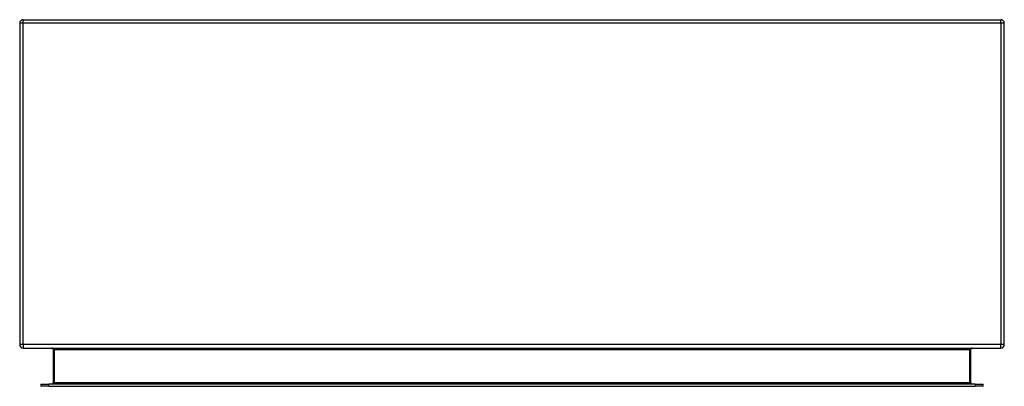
# Model space of a CAD drawing. Header units: inches. Extents: x 15.8 to 39.8, y 9.6 to 18.5.
import ezdxf

# ---------------------------------------------------------------- set-up
doc = ezdxf.new("R2010")
doc.units = ezdxf.units.IN
doc.header["$MEASUREMENT"] = 0
doc.layers.add('Visible Edges(ANSI)', color=7, linetype='Continuous', lineweight=25)
doc.layers.add('Visible Tangent Edges(ANSI)', color=7, linetype='Continuous', lineweight=25)

msp = doc.modelspace()

# ---------------------------------------------------------------- linework, layer by layer
at = {"layer": 'Visible Edges(ANSI)'}
for p, q in [((15.86, 18.485), (39.692, 18.485)), ((15.776, 18.401), (15.776, 10.569)), ((39.776, 10.569), (39.776, 18.401)), ((15.86, 10.485), (39.692, 10.485)), ((16.59, 10.454), (16.59, 9.638)), ((38.963, 9.638), (38.963, 10.454)), ((16.288, 9.607), (16.485, 9.607)), ((16.288, 9.607), (16.288, 9.554)), ((39.068, 9.607), (16.485, 9.607)), ((39.068, 9.607), (39.265, 9.607)), ((39.265, 9.554), (39.265, 9.607)), ((16.485, 9.554), (16.288, 9.554)), ((16.485, 9.554), (39.068, 9.554)), ((39.265, 9.554), (39.068, 9.554))]:
    msp.add_line(p, q, dxfattribs=at)
for centre, radius, start, end in [((15.86, 18.401), 0.084, 90, 180), ((39.692, 18.401), 0.084, 0, 90), ((15.86, 10.569), 0.084, 180, 270), ((39.692, 10.569), 0.084, 270, 0), ((16.559, 10.454), 0.031, 0, 90), ((38.994, 10.454), 0.031, 90, 180), ((16.559, 9.638), 0.031, 270, 0), ((38.994, 9.638), 0.031, 180, 270)]:
    msp.add_arc(centre, radius, start, end, dxfattribs=at)
at = {"layer": 'Visible Tangent Edges(ANSI)'}
for p, q in [((15.86, 18.401), (15.86, 18.485)), ((39.692, 18.401), (39.692, 18.485)), ((15.86, 18.401), (15.776, 18.401)), ((15.86, 10.569), (15.86, 18.401)), ((39.692, 18.401), (15.86, 18.401)), ((39.692, 18.401), (39.692, 10.569)), ((39.776, 18.401), (39.692, 18.401)), ((15.86, 10.569), (15.776, 10.569)), ((39.692, 10.569), (15.86, 10.569)), ((15.86, 10.569), (15.86, 10.485)), ((39.692, 10.485), (39.692, 10.569)), ((39.776, 10.569), (39.692, 10.569)), ((16.621, 10.454), (16.59, 10.454)), ((16.621, 9.638), (16.621, 10.454)), ((16.621, 10.454), (38.932, 10.454)), ((38.932, 10.454), (38.963, 10.454)), ((38.932, 10.454), (38.932, 9.638)), ((16.485, 9.554), (16.485, 9.607)), ((16.59, 9.638), (16.621, 9.638)), ((16.621, 9.638), (16.621, 9.607)), ((38.932, 9.638), (16.621, 9.638)), ((38.932, 9.638), (38.963, 9.638)), ((38.932, 9.607), (38.932, 9.638)), ((39.068, 9.607), (39.068, 9.554))]:
    msp.add_line(p, q, dxfattribs=at)
for centre, major_axis, start_param, end_param in [((16.559, 10.454), (0.062, 0), 0, 1.570796), ((38.994, 10.454), (-0.062, 0), 4.712389, 6.283185)]:
    msp.add_ellipse(centre, major_axis=major_axis, ratio=0.5, start_param=start_param, end_param=end_param, dxfattribs=at)

doc.saveas('drawing.dxf')
